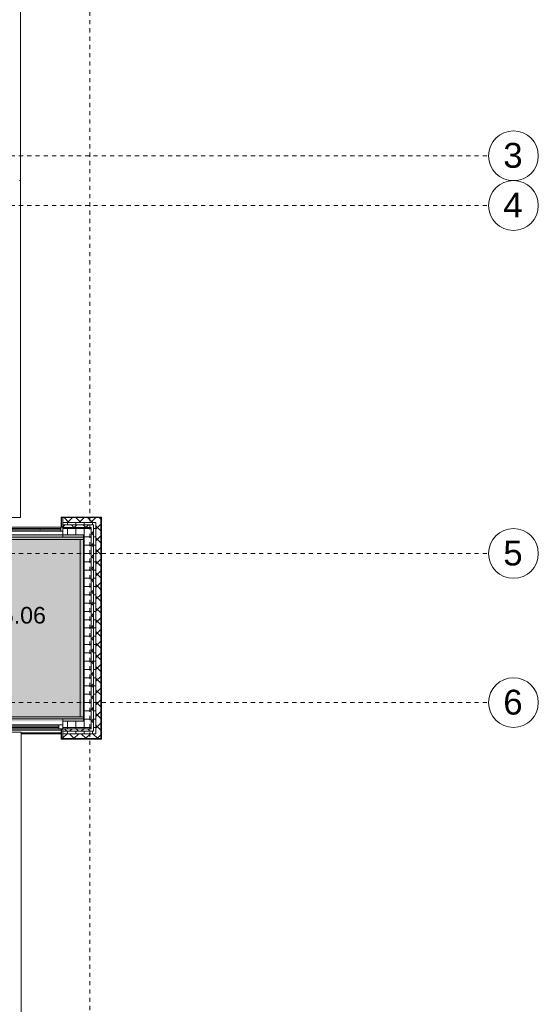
# Model space of a CAD drawing. Header units: metres. Extents: x -52 to 123, y -78 to 33.
# Tile 110 of 112: x 83 to 96, y -15 to 9. Entities that reach past the tile are written whole.
import ezdxf

# ---------------------------------------------------------------- set-up
doc = ezdxf.new("R2010")
doc.units = ezdxf.units.M
doc.linetypes.add('Rasterlinie', pattern=[0.019, 0.01, -0.003, 0.003, -0.003])
for name, color, linetype, lineweight in [('A_Detailelemente', 7, 'Continuous', 9), ('A_Fassadenelemente', 7, 'Continuous', 9), ('A_Fassadenpfosten', 7, 'Continuous', 9), ('A_Fenster', 7, 'Continuous', 9), ('A_Geländer', 7, 'Continuous', 9), ('A_Raster', 7, 'Continuous', 9), ('A_Räume_Beschriftung', 7, 'Continuous', 9), ('A_Treppen', 7, 'Continuous', 9), ('A_Wände', 7, 'Continuous', 9), ('A_Wände_Schraffur', 7, 'Continuous', 18), ('Allgemeines Modell', 7, 'Continuous', 9)]:
    doc.layers.add(name, color=color, linetype=linetype, lineweight=lineweight)
doc.styles.add('Arial', font='arial.ttf', dxfattribs={"height": 0.6})
doc.styles.add('Arial_B', font='txt', dxfattribs={"height": 0.4})
pattern_1 = [(0, (1.421, 2.104), (0, 0.2), []), (90, (1.421, 2.104), (-0.2, 1e-17), [])]
pattern_2 = [(45, (1.421, 2.104), (-0.14142136, 0.14142136), []), (135, (1.421, 2.104), (-0.14142136, -0.14142136), [])]

# ---------------------------------------------------------------- blocks, each defined once
blk = doc.blocks.new('Systemelement - Verglasung-1750266-BS_Übersicht_O1_BRANDSCHUTZ')
at = {"layer": 'A_Fassadenelemente'}
for p, q in [((0.575, 0.015), (-0.575, 0.015)), ((-0.575, 0.015), (-0.575, -0.015)), ((0.575, -0.015), (0.575, 0.015)), ((-0.575, -0.015), (0.575, -0.015))]:
    blk.add_line(p, q, dxfattribs=at)
blk = doc.blocks.new('Pfosten rechteckig - 100X100_außenmittig-1750267-BS_Übersicht_O1_BRANDSCHUTZ')
at = {"layer": 'A_Fassadenpfosten'}
for p, q in [((-0.1, 0.05), (0, 0.05)), ((-0.1, -0.05), (-0.1, 0.05)), ((0, 0.05), (0, -0.05)), ((0, -0.05), (-0.1, -0.05))]:
    blk.add_line(p, q, dxfattribs=at)
blk = doc.blocks.new('Pfosten rechteckig - 50x100-1743865-BS_Übersicht_O1_BRANDSCHUTZ')
at = {"layer": 'A_Fassadenpfosten'}
for p, q in [((83.056, -8.032), (84.206, -8.032)), ((84.206, -8.132), (83.056, -8.132))]:
    blk.add_line(p, q, dxfattribs=at)
blk = doc.blocks.new('Systemelement - Verglasung-6772868-BS_Übersicht_O1_BRANDSCHUTZ')
at = {"layer": 'A_Fassadenelemente'}
for p, q in [((0.338, 0.015), (-0.338, 0.015)), ((-0.338, 0.015), (-0.338, -0.015)), ((0.338, -0.015), (0.338, 0.015)), ((-0.338, -0.015), (0.338, -0.015))]:
    blk.add_line(p, q, dxfattribs=at)
blk = doc.blocks.new('Pfosten rechteckig - 50x100-V45-BS_Übersicht_O1_BRANDSCHUTZ')
at = {"layer": 'A_Fassadenpfosten'}
for p, q in [((-0.05, 0.05), (0, 0.05)), ((-0.05, -0.05), (-0.05, 0.05)), ((0, 0.05), (0, -0.05)), ((0, -0.05), (-0.05, -0.05))]:
    blk.add_line(p, q, dxfattribs=at)
blk = doc.blocks.new('Pfosten rechteckig - 50x100-6772886-BS_Übersicht_O1_BRANDSCHUTZ')
at = {"layer": 'A_Fassadenpfosten'}
for p, q in [((83.081, -3.262), (83.756, -3.262)), ((83.756, -3.362), (83.081, -3.362))]:
    blk.add_line(p, q, dxfattribs=at)
blk = doc.blocks.new('FP_163-BS_Übersicht_O1_BRANDSCHUTZ')
at = {"layer": 'A_Geländer'}
for p, q in [((84.806, -3.507), (80.955, -3.507)), ((80.955, -3.557), (84.806, -3.557)), ((82.204, -3.505), (82.211, -3.505)), ((82.211, -3.505), (82.218, -3.505)), ((82.218, -3.505), (82.225, -3.505)), ((82.225, -3.505), (82.231, -3.505)), ((82.231, -3.505), (82.238, -3.505)), ((82.238, -3.505), (82.245, -3.505)), ((82.245, -3.505), (82.252, -3.505)), ((82.252, -3.505), (82.259, -3.505)), ((82.259, -3.505), (82.265, -3.505)), ((82.265, -3.505), (82.272, -3.505)), ((82.272, -3.505), (82.279, -3.505)), ((82.279, -3.505), (82.286, -3.505)), ((82.286, -3.505), (82.293, -3.505)), ((82.293, -3.505), (82.299, -3.506)), ((82.299, -3.506), (82.306, -3.506)), ((82.306, -3.506), (82.313, -3.506)), ((82.313, -3.506), (82.32, -3.506)), ((82.32, -3.506), (82.327, -3.506)), ((82.327, -3.506), (82.333, -3.506)), ((82.333, -3.506), (82.34, -3.506)), ((82.34, -3.506), (82.347, -3.507)), ((82.347, -3.507), (82.354, -3.507)), ((82.354, -3.507), (82.36, -3.507)), ((82.64, -3.52), (82.646, -3.521)), ((82.646, -3.521), (82.653, -3.521)), ((82.653, -3.521), (82.66, -3.522)), ((82.66, -3.522), (82.667, -3.522)), ((82.667, -3.522), (82.674, -3.522)), ((82.674, -3.522), (82.68, -3.523)), ((82.68, -3.523), (82.687, -3.523)), ((82.687, -3.523), (82.694, -3.524)), ((82.694, -3.524), (82.701, -3.524)), ((82.701, -3.524), (82.705, -3.524)), ((82.705, -3.524), (82.708, -3.523)), ((82.708, -3.523), (82.712, -3.523)), ((82.712, -3.523), (82.715, -3.522)), ((82.715, -3.522), (82.719, -3.522)), ((82.719, -3.522), (82.723, -3.521)), ((82.723, -3.521), (82.726, -3.521)), ((82.726, -3.521), (82.73, -3.521)), ((82.73, -3.521), (82.734, -3.52)), ((82.881, -3.507), (82.884, -3.507)), ((82.884, -3.507), (82.887, -3.507)), ((82.887, -3.507), (82.891, -3.506)), ((82.891, -3.506), (82.895, -3.506)), ((82.895, -3.506), (82.898, -3.506)), ((82.898, -3.506), (82.902, -3.506)), ((82.902, -3.506), (82.906, -3.506)), ((82.906, -3.506), (82.909, -3.506)), ((82.909, -3.506), (82.913, -3.506)), ((82.913, -3.506), (82.916, -3.505)), ((82.916, -3.505), (82.92, -3.505)), ((82.92, -3.505), (82.924, -3.505)), ((82.924, -3.505), (82.927, -3.505)), ((82.927, -3.505), (82.931, -3.505)), ((82.931, -3.505), (82.935, -3.505)), ((82.935, -3.505), (82.938, -3.505)), ((82.938, -3.505), (82.942, -3.505)), ((82.942, -3.505), (82.946, -3.505)), ((82.946, -3.505), (82.949, -3.505)), ((82.949, -3.505), (82.953, -3.505)), ((82.953, -3.505), (82.957, -3.505)), ((82.957, -3.505), (82.96, -3.505)), ((82.96, -3.505), (82.964, -3.505))]:
    blk.add_line(p, q, dxfattribs=at)
blk = doc.blocks.new('FP_164-BS_Übersicht_O1_BRANDSCHUTZ')
at = {"layer": 'A_Geländer'}
for p, q in [((80.95, -3.507), (77.05, -3.507)), ((77.05, -3.557), (80.95, -3.557)), ((77.756, -3.559), (77.763, -3.559)), ((77.763, -3.559), (77.769, -3.559)), ((77.769, -3.559), (77.776, -3.559)), ((77.776, -3.559), (77.782, -3.559)), ((77.782, -3.559), (77.788, -3.559)), ((77.788, -3.559), (77.795, -3.559)), ((77.795, -3.559), (77.801, -3.559)), ((77.801, -3.559), (77.807, -3.559)), ((77.807, -3.559), (77.814, -3.559)), ((77.814, -3.559), (77.82, -3.559)), ((77.82, -3.559), (77.826, -3.559)), ((77.826, -3.559), (77.833, -3.559)), ((77.833, -3.559), (77.839, -3.558)), ((77.839, -3.558), (77.845, -3.558)), ((77.845, -3.558), (77.852, -3.558)), ((77.852, -3.558), (77.858, -3.558)), ((77.858, -3.558), (77.864, -3.558)), ((77.864, -3.558), (77.871, -3.558)), ((77.871, -3.558), (77.877, -3.558)), ((77.877, -3.558), (77.883, -3.557)), ((77.883, -3.557), (77.89, -3.557)), ((77.89, -3.557), (77.896, -3.557)), ((77.896, -3.557), (77.901, -3.557)), ((78.16, -3.544), (78.166, -3.543)), ((78.166, -3.543), (78.172, -3.543)), ((78.172, -3.543), (78.178, -3.542)), ((78.178, -3.542), (78.184, -3.542)), ((78.184, -3.542), (78.191, -3.541)), ((78.191, -3.541), (78.197, -3.541)), ((78.197, -3.541), (78.203, -3.54)), ((78.203, -3.54), (78.209, -3.54)), ((78.209, -3.54), (78.215, -3.54)), ((78.215, -3.54), (78.222, -3.539)), ((78.222, -3.539), (78.228, -3.539)), ((78.228, -3.539), (78.234, -3.538)), ((78.234, -3.538), (78.24, -3.538)), ((78.24, -3.538), (78.246, -3.537)), ((78.246, -3.537), (78.252, -3.537)), ((78.252, -3.537), (78.259, -3.536)), ((78.259, -3.536), (78.265, -3.536)), ((78.265, -3.536), (78.271, -3.535)), ((78.271, -3.535), (78.277, -3.535)), ((78.277, -3.535), (78.283, -3.534)), ((78.283, -3.534), (78.289, -3.534)), ((78.289, -3.534), (78.295, -3.533)), ((78.295, -3.533), (78.302, -3.533)), ((78.302, -3.533), (78.308, -3.533)), ((78.308, -3.533), (78.311, -3.533)), ((78.311, -3.533), (78.314, -3.534)), ((78.314, -3.534), (78.317, -3.534)), ((78.317, -3.534), (78.321, -3.535)), ((78.321, -3.535), (78.324, -3.535)), ((78.324, -3.535), (78.327, -3.536)), ((78.327, -3.536), (78.33, -3.536)), ((78.33, -3.536), (78.333, -3.536)), ((78.333, -3.536), (78.336, -3.537)), ((78.336, -3.537), (78.34, -3.537)), ((78.34, -3.537), (78.343, -3.538)), ((78.343, -3.538), (78.346, -3.538)), ((78.346, -3.538), (78.349, -3.539)), ((78.349, -3.539), (78.352, -3.539)), ((78.352, -3.539), (78.355, -3.54)), ((78.355, -3.54), (78.359, -3.54)), ((78.359, -3.54), (78.362, -3.541)), ((78.362, -3.541), (78.365, -3.541)), ((78.365, -3.541), (78.368, -3.542)), ((78.368, -3.542), (78.371, -3.542)), ((78.371, -3.542), (78.374, -3.542)), ((78.374, -3.542), (78.377, -3.543)), ((78.377, -3.543), (78.38, -3.543)), ((78.509, -3.557), (78.512, -3.557)), ((78.512, -3.557), (78.515, -3.557)), ((78.515, -3.557), (78.518, -3.558)), ((78.518, -3.558), (78.521, -3.558)), ((78.521, -3.558), (78.524, -3.558)), ((78.524, -3.558), (78.527, -3.558)), ((78.527, -3.558), (78.53, -3.558)), ((78.53, -3.558), (78.533, -3.558)), ((78.533, -3.558), (78.536, -3.558)), ((78.536, -3.558), (78.539, -3.559)), ((78.539, -3.559), (78.542, -3.559)), ((78.542, -3.559), (78.545, -3.559)), ((78.545, -3.559), (78.548, -3.559)), ((78.548, -3.559), (78.551, -3.559)), ((78.551, -3.559), (78.554, -3.559)), ((78.554, -3.559), (78.557, -3.559)), ((78.557, -3.559), (78.56, -3.559)), ((78.56, -3.559), (78.563, -3.559)), ((78.563, -3.559), (78.566, -3.559)), ((78.566, -3.559), (78.568, -3.559)), ((78.568, -3.559), (78.571, -3.559)), ((78.571, -3.559), (78.574, -3.559))]:
    blk.add_line(p, q, dxfattribs=at)
blk = doc.blocks.new('FP_165-BS_Übersicht_O1_BRANDSCHUTZ')
at = {"layer": 'A_Geländer'}
for p, q in [((77.05, -3.507), (76.316, -3.507)), ((76.316, -3.557), (77.05, -3.557))]:
    blk.add_line(p, q, dxfattribs=at)
blk = doc.blocks.new('Typ des oberen Holms - Oberer Geländerholm_Innen_-4963889-BS_Übersicht_O1_BRANDSCHUTZ')
at = {"layer": 'A_Geländer'}
for name in ['FP_165-BS_Übersicht_O1_BRANDSCHUTZ', 'FP_164-BS_Übersicht_O1_BRANDSCHUTZ', 'FP_163-BS_Übersicht_O1_BRANDSCHUTZ']:
    blk.add_blockref(name, (0, 0), dxfattribs=at)
blk = doc.blocks.new('Typ des oberen Holms - Oberer Geländerholm_Innen_-V166-BS_Übersicht_O1_BRANDSCHUTZ')
at = {"layer": 'A_Geländer'}
for p, q in [((76.291, -3.557), (76.291, -3.507)), ((77.056, -3.507), (76.291, -3.507)), ((77.056, -3.557), (76.291, -3.557)), ((80.956, -3.507), (77.056, -3.507)), ((80.956, -3.557), (77.056, -3.557)), ((84.806, -3.507), (80.956, -3.507)), ((84.806, -3.557), (80.956, -3.557))]:
    blk.add_line(p, q, dxfattribs=at)
blk = doc.blocks.new('FP_167-BS_Übersicht_O1_BRANDSCHUTZ')
at = {"layer": 'A_Geländer'}
for p, q in [((84.806, -7.837), (80.112, -7.837)), ((82.28, -7.835), (82.287, -7.835)), ((82.287, -7.835), (82.294, -7.835)), ((82.294, -7.835), (82.301, -7.835)), ((82.301, -7.835), (82.307, -7.835)), ((82.307, -7.835), (82.314, -7.835)), ((82.314, -7.835), (82.321, -7.835)), ((82.321, -7.835), (82.328, -7.835)), ((82.328, -7.835), (82.335, -7.835)), ((82.335, -7.835), (82.341, -7.835)), ((82.341, -7.835), (82.348, -7.835)), ((82.348, -7.835), (82.355, -7.835)), ((82.355, -7.835), (82.362, -7.835)), ((82.362, -7.835), (82.369, -7.835)), ((82.369, -7.835), (82.375, -7.836)), ((82.375, -7.836), (82.382, -7.836)), ((82.382, -7.836), (82.389, -7.836)), ((82.389, -7.836), (82.396, -7.836)), ((82.396, -7.836), (82.402, -7.836)), ((82.402, -7.836), (82.409, -7.836)), ((82.409, -7.836), (82.416, -7.836)), ((82.416, -7.836), (82.423, -7.837)), ((82.423, -7.837), (82.43, -7.837)), ((82.43, -7.837), (82.436, -7.837)), ((82.841, -7.837), (82.843, -7.837)), ((82.843, -7.837), (82.847, -7.837)), ((82.847, -7.837), (82.85, -7.836)), ((82.85, -7.836), (82.854, -7.836)), ((82.854, -7.836), (82.858, -7.836)), ((82.858, -7.836), (82.861, -7.836)), ((82.861, -7.836), (82.865, -7.836)), ((82.865, -7.836), (82.869, -7.836)), ((82.869, -7.836), (82.872, -7.836)), ((82.872, -7.836), (82.876, -7.835)), ((82.876, -7.835), (82.88, -7.835)), ((82.88, -7.835), (82.883, -7.835)), ((82.883, -7.835), (82.887, -7.835)), ((82.887, -7.835), (82.891, -7.835)), ((82.891, -7.835), (82.894, -7.835)), ((82.894, -7.835), (82.898, -7.835)), ((82.898, -7.835), (82.902, -7.835)), ((82.902, -7.835), (82.905, -7.835)), ((82.905, -7.835), (82.909, -7.835)), ((82.909, -7.835), (82.913, -7.835)), ((82.913, -7.835), (82.916, -7.835)), ((82.916, -7.835), (82.92, -7.835)), ((82.92, -7.835), (82.923, -7.835)), ((80.112, -7.887), (84.806, -7.887))]:
    blk.add_line(p, q, dxfattribs=at)
blk = doc.blocks.new('FP_168-BS_Übersicht_O1_BRANDSCHUTZ')
at = {"layer": 'A_Geländer'}
for p, q in [((80.112, -7.837), (76.546, -7.837)), ((76.546, -7.887), (80.112, -7.887))]:
    blk.add_line(p, q, dxfattribs=at)
blk = doc.blocks.new('Typ des oberen Holms - Oberer Geländerholm_Innen_-4964635-BS_Übersicht_O1_BRANDSCHUTZ')
at = {"layer": 'A_Geländer'}
for name in ['FP_168-BS_Übersicht_O1_BRANDSCHUTZ', 'FP_167-BS_Übersicht_O1_BRANDSCHUTZ']:
    blk.add_blockref(name, (0, 0), dxfattribs=at)
blk = doc.blocks.new('Typ des oberen Holms - Oberer Geländerholm_Innen_-V169-BS_Übersicht_O1_BRANDSCHUTZ')
at = {"layer": 'A_Geländer'}
for p, q in [((76.546, -7.837), (80.106, -7.837)), ((80.106, -7.837), (84.806, -7.837)), ((76.546, -7.887), (80.106, -7.887)), ((80.106, -7.887), (84.806, -7.887))]:
    blk.add_line(p, q, dxfattribs=at)
blk = doc.blocks.new('Fensterbank1 - Fensterbank-6073046-BS_Übersicht_O1_BRANDSCHUTZ')
at = {"layer": 'A_Fenster'}
for p, q in [((83.284, 5.103), (83.284, 20.703)), ((83.28, 5.103), (83.256, 5.103)), ((83.284, 5.103), (83.28, 5.103)), ((83.284, -3.027), (83.284, 5.103)), ((83.28, -3.027), (83.056, -3.027)), ((83.284, -3.027), (83.28, -3.027)), ((82.707, -8.207), (83.296, -8.207)), ((83.296, -8.207), (83.3, -8.207)), ((83.3, -30.897), (83.3, -8.207))]:
    blk.add_line(p, q, dxfattribs=at)
blk = doc.blocks.new('Systemelement - Verglasung-6772895-BS_Übersicht_O1_BRANDSCHUTZ')
at = {"layer": 'A_Fassadenelemente'}
for p, q in [((0.25, 0.015), (-0.25, 0.015)), ((-0.25, 0.015), (-0.25, -0.015)), ((0.25, -0.015), (0.25, 0.015)), ((-0.25, -0.015), (0.25, -0.015))]:
    blk.add_line(p, q, dxfattribs=at)
blk = doc.blocks.new('Pfosten rechteckig - 50x100-6772889-BS_Übersicht_O1_BRANDSCHUTZ')
at = {"layer": 'A_Fassadenpfosten'}
for p, q in [((83.756, -3.262), (84.256, -3.262)), ((84.256, -3.362), (83.756, -3.362))]:
    blk.add_line(p, q, dxfattribs=at)
blk = doc.blocks.new('Raster - 3_0mm_mit Kreis-376402-BS_Übersicht_O1_BRANDSCHUTZ')
at = {"layer": 'A_Raster'}
blk.add_circle((0, 0), 0.003, dxfattribs=at)

msp = doc.modelspace()

# ---------------------------------------------------------------- hatches: boundary and pattern name
at = {"layer": 'A_Detailelemente', "true_color": 0x499c4b}
msp.add_hatch(color=95, dxfattribs=at).paths.add_polyline_path([(76.318, -7.947), (84.806, -7.947), (84.806, -3.447), (74.086, -3.447), (74.086, -7.947), (76.316, -7.947)], flags=0)
at = {"layer": 'A_Wände_Schraffur', "lineweight": 9}
h = msp.add_hatch(dxfattribs=at)
h.set_pattern_fill('FP_2', color=256, style=0, pattern_type=2)
h.set_pattern_definition(pattern_2)
h.paths.add_polyline_path([(84.517, -3.147), (85.106, -3.147), (85.106, -3.027), (84.306, -3.027), (84.306, -3.147)], flags=0)
h = msp.add_hatch(dxfattribs=at)
h.set_pattern_fill('FP_2', color=256, style=0, pattern_type=2)
h.set_pattern_definition(pattern_2)
h.paths.add_polyline_path([(85.226, -8.247), (85.226, -3.027), (85.106, -3.027), (85.106, -8.247), (85.127, -8.247)], flags=0)
h = msp.add_hatch(dxfattribs=at)
h.set_pattern_fill('FP_2', color=256, style=0, pattern_type=2)
h.set_pattern_definition(pattern_2)
h.paths.add_polyline_path([(84.986, -3.267), (85.046, -3.267), (85.046, -3.207), (84.306, -3.207), (84.306, -3.267), (84.806, -3.267)], flags=0)
h.paths.add_polyline_path([(83.028, -3.262), (83.056, -3.261), (83.056, -3.207), (82.996, -3.207), (82.996, -3.262)], flags=0)
h = msp.add_hatch(dxfattribs=at)
h.set_pattern_fill('FP_1', color=256, style=0, pattern_type=2)
h.set_pattern_definition(pattern_1)
h.paths.add_polyline_path([(85.049, -3.207), (85.106, -3.207), (85.106, -3.147), (84.306, -3.147), (84.306, -3.207), (85.046, -3.207)], flags=0)
h = msp.add_hatch(dxfattribs=at)
h.set_pattern_fill('FP_1', color=256, style=0, pattern_type=2)
h.set_pattern_definition(pattern_1)
h.paths.add_polyline_path([(84.986, -3.447), (84.986, -3.267), (84.306, -3.267), (84.306, -3.447), (84.806, -3.447)], flags=0)
h = msp.add_hatch(dxfattribs=at)
h.set_pattern_fill('FP_2', color=256, style=0, pattern_type=2)
h.set_pattern_definition(pattern_2)
h.paths.add_polyline_path([(85.046, -8.187), (85.046, -3.267), (84.986, -3.267), (84.986, -8.187)], flags=0)
h = msp.add_hatch(dxfattribs=at)
h.set_pattern_fill('FP_1', color=256, style=0, pattern_type=2)
h.set_pattern_definition(pattern_1)
h.paths.add_polyline_path([(85.106, -8.247), (85.106, -3.207), (85.046, -3.207), (85.046, -8.247)], flags=0)
h = msp.add_hatch(dxfattribs=at)
h.set_pattern_fill('FP_1', color=256, style=0, pattern_type=2)
h.set_pattern_definition(pattern_1)
h.paths.add_polyline_path([(84.986, -8.127), (84.986, -3.447), (84.806, -3.447), (84.806, -8.127)], flags=0)
h = msp.add_hatch(dxfattribs=at)
h.set_pattern_fill('FP_1', color=256, style=0, pattern_type=2)
h.set_pattern_definition(pattern_1)
h.paths.add_polyline_path([(84.517, -8.127), (84.806, -8.127), (84.806, -7.947), (84.306, -7.947), (84.306, -8.127)], flags=0)
h = msp.add_hatch(dxfattribs=at)
h.set_pattern_fill('FP_2', color=256, style=0, pattern_type=2)
h.set_pattern_definition(pattern_2)
h.paths.add_polyline_path([(84.276, -8.367), (84.306, -8.367), (84.306, -8.142), (84.276, -8.142), (84.276, -8.247)], flags=0)
h = msp.add_hatch(dxfattribs=at)
h.set_pattern_fill('FP_2', color=256, style=0, pattern_type=2)
h.set_pattern_definition(pattern_2)
h.paths.add_polyline_path([(84.985, -8.187), (84.986, -8.187), (84.986, -8.127), (84.306, -8.127), (84.306, -8.187), (84.806, -8.187)], flags=0)
h = msp.add_hatch(dxfattribs=at)
h.set_pattern_fill('FP_1', color=256, style=0, pattern_type=2)
h.set_pattern_definition(pattern_1)
h.paths.add_polyline_path([(84.517, -8.247), (85.046, -8.247), (85.046, -8.187), (84.306, -8.187), (84.306, -8.247)], flags=0)
h = msp.add_hatch(dxfattribs=at)
h.set_pattern_fill('FP_2', color=256, style=0, pattern_type=2)
h.set_pattern_definition(pattern_2)
h.paths.add_polyline_path([(85.226, -8.367), (85.226, -8.247), (84.306, -8.247), (84.306, -8.367), (85.127, -8.367)], flags=0)

# ---------------------------------------------------------------- linework, layer by layer
at = {"layer": 'A_Raster', "linetype": 'Rasterlinie'}
for p, q in [((84.956, -64.12), (84.956, 31.557)), ((9.846, 5.703), (94.587, 5.703)), ((9.846, 4.503), (94.587, 4.503)), ((9.846, -3.897), (94.587, -3.897)), ((9.846, -7.497), (94.587, -7.497))]:
    msp.add_line(p, q, dxfattribs=at)
at = {"layer": 'A_Treppen'}
msp.add_line((84.726, -7.837), (84.726, -3.557), dxfattribs=at)
at = {"layer": 'A_Wände', "lineweight": 18}
for p, q in [((85.236, -3.017), (84.266, -3.017)), ((84.266, -3.017), (84.266, -3.262)), ((85.236, -8.377), (85.236, -3.017)), ((84.266, -3.262), (84.306, -3.262)), ((85.106, -3.147), (84.306, -3.147)), ((84.306, -3.447), (84.306, -3.147)), ((85.106, -8.247), (85.106, -3.147)), ((84.306, -3.447), (84.806, -3.447)), ((84.806, -3.447), (84.806, -7.947)), ((84.806, -7.947), (84.306, -7.947)), ((84.306, -8.247), (84.306, -7.947)), ((84.266, -8.132), (84.266, -8.377)), ((84.306, -8.132), (84.266, -8.132)), ((84.306, -8.247), (85.106, -8.247)), ((84.266, -8.377), (85.236, -8.377))]:
    msp.add_line(p, q, dxfattribs=at)
at = {"layer": 'A_Wände'}
for p, q in [((85.226, -3.027), (84.276, -3.027)), ((84.276, -3.027), (84.276, -3.252)), ((84.306, -3.017), (84.306, -3.147)), ((85.226, -8.367), (85.226, -3.027)), ((84.276, -3.252), (84.306, -3.252)), ((85.046, -3.207), (84.306, -3.207)), ((84.986, -3.267), (84.306, -3.267)), ((84.986, -8.127), (84.986, -3.267)), ((85.046, -8.187), (85.046, -3.207)), ((84.276, -8.367), (84.276, -8.142)), ((84.276, -8.142), (84.306, -8.142)), ((84.306, -8.127), (84.986, -8.127)), ((84.306, -8.187), (85.046, -8.187)), ((84.306, -8.377), (84.306, -8.247)), ((84.276, -8.367), (85.226, -8.367))]:
    msp.add_line(p, q, dxfattribs=at)
at = {"layer": 'Allgemeines Modell'}
for p, q in [((83.343, -3.447), (82.856, -3.447)), ((84.306, -3.447), (83.343, -3.447)), ((84.306, -3.447), (84.306, -3.507)), ((84.306, -7.887), (84.306, -7.947)), ((83.056, -8.166), (83.519, -8.166)), ((83.519, -8.225), (83.299, -8.225)), ((83.519, -8.247), (83.299, -8.247)), ((83.519, -8.166), (84.266, -8.166)), ((84.266, -8.225), (83.519, -8.225)), ((84.266, -8.247), (83.519, -8.247))]:
    msp.add_line(p, q, dxfattribs=at)

# ---------------------------------------------------------------- block references
at = {"layer": 'A_Fassadenelemente'}
for name, p in [('Systemelement - Verglasung-6772868-BS_Übersicht_O1_BRANDSCHUTZ', (83.419, -3.312)), ('Systemelement - Verglasung-6772895-BS_Übersicht_O1_BRANDSCHUTZ', (84.006, -3.312)), ('Systemelement - Verglasung-1750266-BS_Übersicht_O1_BRANDSCHUTZ', (83.631, -8.082))]:
    msp.add_blockref(name, p, dxfattribs=at)
at = {"layer": 'A_Fassadenpfosten'}
for name in ['Pfosten rechteckig - 50x100-6772886-BS_Übersicht_O1_BRANDSCHUTZ', 'Pfosten rechteckig - 50x100-6772889-BS_Übersicht_O1_BRANDSCHUTZ', 'Pfosten rechteckig - 50x100-1743865-BS_Übersicht_O1_BRANDSCHUTZ']:
    msp.add_blockref(name, (0, 0), dxfattribs=at)
at = {"layer": 'A_Fassadenpfosten', "extrusion": (0, 0, -1), "rotation": 180}
for name, p in [('Pfosten rechteckig - 50x100-V45-BS_Übersicht_O1_BRANDSCHUTZ', (-84.306, -3.312)), ('Pfosten rechteckig - 100X100_außenmittig-1750267-BS_Übersicht_O1_BRANDSCHUTZ', (-84.306, -8.082))]:
    msp.add_blockref(name, p, dxfattribs=at)
at = {"layer": 'A_Fenster'}
msp.add_blockref('Fensterbank1 - Fensterbank-6073046-BS_Übersicht_O1_BRANDSCHUTZ', (0, 0), dxfattribs=at)
at = {"layer": 'A_Geländer'}
for name in ['Typ des oberen Holms - Oberer Geländerholm_Innen_-V166-BS_Übersicht_O1_BRANDSCHUTZ', 'Typ des oberen Holms - Oberer Geländerholm_Innen_-4963889-BS_Übersicht_O1_BRANDSCHUTZ', 'Typ des oberen Holms - Oberer Geländerholm_Innen_-4964635-BS_Übersicht_O1_BRANDSCHUTZ', 'Typ des oberen Holms - Oberer Geländerholm_Innen_-V169-BS_Übersicht_O1_BRANDSCHUTZ']:
    msp.add_blockref(name, (0, 0), dxfattribs=at)
at = {"layer": 'A_Raster', "xscale": 199.9999999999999, "yscale": 199.9999999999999, "zscale": 199.9999999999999, "rotation": 269.9999999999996}
for p in [(95.187, 5.703), (95.187, 4.503), (95.187, -3.897), (95.187, -7.497)]:
    msp.add_blockref('Raster - 3_0mm_mit Kreis-376402-BS_Übersicht_O1_BRANDSCHUTZ', p, dxfattribs=at)

# ---------------------------------------------------------------- texts
at = {"layer": 'A_Raster', "char_height": 0.6, "width": 0.57721, "attachment_point": 1, "style": 'Arial'}
for s, insert in [('3', (94.942, 6.014)), ('4', (94.942, 4.814)), ('5', (94.942, -3.586)), ('6', (94.942, -7.186))]:
    msp.add_mtext(s, dxfattribs=dict(at, insert=insert))
at = {"layer": 'A_Räume_Beschriftung', "insert": (81.598, -5.188), "char_height": 0.4, "width": 2.83797, "attachment_point": 1, "style": 'Arial_B'}
msp.add_mtext('O1.05.06', dxfattribs=at)

doc.saveas('drawing.dxf')
